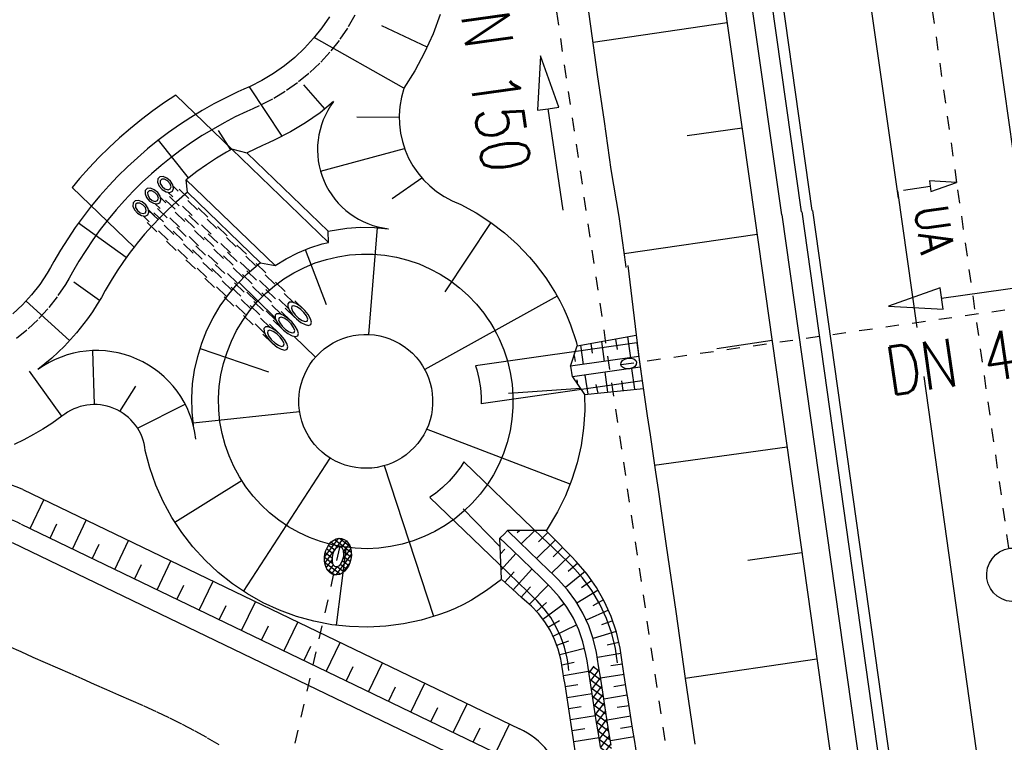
# Model space of a CAD drawing. Extents: x 446457 to 447032, y 444506 to 445688.
# Tile 77 of 83: x 446593 to 446629, y 445542 to 445569. Entities that reach past the tile are written whole.
import ezdxf

# ---------------------------------------------------------------- set-up
doc = ezdxf.new("R2010")
doc.units = 0
doc.header["$LTSCALE"] = 2
doc.header["$MEASUREMENT"] = 0
for name, pattern in [('ACAD_ISO03W100', [0.5, 0.25, -0.25]), ('ACAD_ISO10W100W', [0.5, 0.25, -0.25]), ('AUSGEZOGEN', [0]), ('PUNKTX2', [0.5, 0.25, -0.25]), ('STRICHLINIEX2', [0.5, 0.25, -0.25])]:
    doc.linetypes.add(name, pattern=pattern)
doc.layers.get('0').update_dxf_attribs({"linetype": 'AUSGEZOGEN'})
for name, color, linetype in [('DB-Bahnachse', 7, 'CONTINUOUS'), ('DB-Böschungen', 15, 'CONTINUOUS'), ('DB-Dränagesystem_neu', 15, 'CONTINUOUS'), ('DB-Durchlässe', 15, 'CONTINUOUS'), ('DB-Gleisachse', 7, 'CONTINUOUS'), ('DB-GRABEN', 15, 'AUSGEZOGEN'), ('DB-Kabelanlagen', 15, 'CONTINUOUS'), ('DB-LS-Wände', 15, 'CONTINUOUS'), ('DB-RRB_41-203', 15, 'CONTINUOUS'), ('DB-Wegböschungen', 15, 'CONTINUOUS'), ('DB-Wege', 15, 'CONTINUOUS'), ('FBRTOP', 250, 'AUSGEZOGEN')]:
    doc.layers.add(name, color=color, linetype=linetype)
doc.styles.add('ROMANS', font='romans.shx', dxfattribs={"width": 0.8})

# ---------------------------------------------------------------- blocks, each defined once
blk = doc.blocks.new('*X472')
at = {"color": 0, "linetype": 'ByBlock'}
for p, q in [((-684315, -731832), (-683977, -731495)), ((-683942, -731615), (-684041, -731516)), ((-683909, -731639), (-683742, -731472)), ((-683630, -731715), (-683870, -731475)), ((-683742, -731684), (-683559, -731501)), ((-683337, -731795), (-683651, -731481)), ((-683576, -731730), (-683402, -731556)), ((-684098, -732096), (-684318, -731876)), ((-684294, -732024), (-683962, -731692)), ((-684043, -731938), (-684273, -731708)), ((-683989, -731780), (-684176, -731593)), ((-683974, -732007), (-684043, -731938)), ((-683966, -731803), (-683989, -731780)), ((-683962, -731692), (-683909, -731639)), ((-683922, -731635), (-683942, -731615)), ((-683791, -731766), (-683922, -731635)), ((-683825, -731767), (-683742, -731684)), ((-683636, -731790), (-683576, -731730)), ((-683507, -731838), (-683630, -731715)), ((-683484, -731850), (-683409, -731776)), ((-683409, -731776), (-683267, -731633)), ((-683358, -731936), (-683243, -731821)), ((-682978, -732155), (-683337, -731795)), ((-683045, -731876), (-683324, -731596)), ((-683274, -732065), (-683077, -731867)), ((-683243, -731821), (-683150, -731728)), ((-683077, -731867), (-683055, -731845)), ((-683027, -731894), (-683045, -731876)), ((-684221, -732163), (-684068, -732010)), ((-684122, -732276), (-683913, -732067)), ((-683702, -732492), (-684098, -732096)), ((-684068, -732010), (-684008, -731950)), ((-684002, -732368), (-683782, -732148)), ((-683468, -732513), (-683918, -732063)), ((-683862, -732441), (-683624, -732203)), ((-683702, -732492), (-683424, -732215)), ((-683287, -732482), (-683554, -732215)), ((-683511, -732514), (-683171, -732174)), ((-683144, -732413), (-683360, -732198)), ((-683171, -732174), (-683273, -732072)), ((-683256, -732471), (-683018, -732233)), ((-683171, -732174), (-682989, -731992)), ((-683038, -732307), (-683171, -732174)), ((-683018, -732233), (-682989, -732203))]:
    blk.add_line(p, q, dxfattribs=at)
blk = doc.blocks.new('*X479')
at = {"color": 0, "linetype": 'ByBlock'}
for p, q in [((-678259, -723125), (-678047, -722913)), ((-678032, -723313), (-678259, -723085)), ((-678130, -723314), (-677724, -722908)), ((-677718, -723308), (-678112, -722914)), ((-677807, -723309), (-677400, -722903)), ((-677405, -723303), (-677799, -722909)), ((-677092, -723298), (-677486, -722904)), ((-677483, -723304), (-677077, -722897)), ((-676779, -723293), (-677172, -722899)), ((-677160, -723299), (-676754, -722892)), ((-676465, -723288), (-676859, -722894)), ((-676837, -723294), (-676430, -722887)), ((-676152, -723283), (-676546, -722889)), ((-676513, -723289), (-676107, -722882)), ((-675839, -723278), (-676233, -722884)), ((-676190, -723283), (-675784, -722877)), ((-675526, -723273), (-675920, -722879)), ((-675867, -723278), (-675460, -722872)), ((-675212, -723268), (-675606, -722874)), ((-675543, -723273), (-675137, -722867)), ((-674899, -723263), (-675293, -722869)), ((-675220, -723268), (-674814, -722862)), ((-674586, -723258), (-674980, -722864)), ((-674897, -723263), (-674490, -722856)), ((-674273, -723253), (-674667, -722859)), ((-674574, -723258), (-674167, -722851)), ((-673960, -723248), (-674353, -722854)), ((-674250, -723253), (-673844, -722846)), ((-673646, -723243), (-674040, -722849)), ((-673927, -723248), (-673520, -722841)), ((-673333, -723238), (-673727, -722844)), ((-673604, -723242), (-673197, -722836)), ((-673020, -723233), (-673414, -722839)), ((-673280, -723237), (-672874, -722831)), ((-672707, -723228), (-673100, -722834)), ((-672957, -723232), (-672550, -722826)), ((-672393, -723223), (-672787, -722829)), ((-672634, -723227), (-672357, -722951)), ((-672357, -722941), (-672474, -722825))]:
    blk.add_line(p, q, dxfattribs=at)

msp = doc.modelspace()

# ---------------------------------------------------------------- linework, layer by layer
at = {"layer": 'DB-Bahnachse', "linetype": 'ACAD_ISO10W100W'}
for p, q in [((446619.663, 445619.354), (446627.753, 445562.153)), ((446627.753, 445562.153), (446629.657, 445548.762))]:
    msp.add_line(p, q, dxfattribs=at)
at = {"layer": 'DB-Bahnachse', "linetype": 'Continuous'}
for p, q in [((446627.713, 445562.431), (446626.695, 445562.485)), ((446626.695, 445562.485), (446626.724, 445562.287)), ((446626.753, 445562.089), (446627.713, 445562.431)), ((446625.734, 445562.143), (446626.724, 445562.287)), ((446626.724, 445562.287), (446626.753, 445562.089))]:
    msp.add_line(p, q, dxfattribs=at)
msp.add_ellipse((446629.835, 445547.778), major_axis=(0.707, 0.707), ratio=1, start_param=4.066813, end_param=10.349998, dxfattribs=at)
at = {"layer": 'DB-Böschungen', "linetype": 'Continuous'}
for p, q in [((446616.152, 445589.547), (446620.178, 445561.081)), ((446613.784, 445570.056), (446614.037, 445568.256)), ((446614.037, 445568.256), (446614.29, 445566.456)), ((446619.144, 445568.392), (446614.138, 445567.656)), ((446614.29, 445566.456), (446614.543, 445564.707)), ((446614.543, 445564.707), (446614.796, 445562.907)), ((446619.702, 445564.449), (446617.644, 445564.162)), ((446614.796, 445562.907), (446615.099, 445561.158)), ((446615.099, 445561.158), (446615.351, 445559.358)), ((446620.178, 445561.081), (446636.014, 445448.746)), ((446620.262, 445560.487), (446615.301, 445559.758)), ((446615.351, 445559.358), (446615.352, 445559.258)), ((446615.438, 445559.325), (446615.857, 445555.809)), ((446620.82, 445556.532), (446618.756, 445556.213)), ((446615.857, 445555.809), (446615.958, 445555.109)), ((446615.958, 445555.109), (446616.059, 445554.409)), ((446616.059, 445554.409), (446616.16, 445553.709)), ((446616.16, 445553.709), (446616.262, 445553.009)), ((446616.262, 445553.009), (446616.363, 445552.31)), ((446621.381, 445552.547), (446616.413, 445551.86)), ((446616.363, 445552.31), (446616.464, 445551.61)), ((446616.464, 445551.61), (446616.565, 445550.96)), ((446616.565, 445550.96), (446616.666, 445550.26)), ((446616.666, 445550.26), (446616.767, 445549.56)), ((446616.767, 445549.56), (446616.868, 445548.86)), ((446616.868, 445548.86), (446617.222, 445546.411)), ((446621.938, 445548.597), (446619.919, 445548.315)), ((446613.446, 445547.639), (446613.446, 445547.64)), ((446617.222, 445546.411), (446617.576, 445543.912)), ((446622.497, 445544.635), (446617.576, 445543.912)), ((446617.576, 445543.912), (446617.93, 445541.462))]:
    msp.add_line(p, q, dxfattribs=at)
at = {"layer": 'DB-Dränagesystem_neu', "linetype": 'STRICHLINIEX2'}
msp.add_line((446619.471, 445523.791), (446611.231, 445579.183), dxfattribs=at)
at = {"layer": 'DB-Dränagesystem_neu', "linetype": 'Continuous'}
for p, q in [((446612.166, 445567.158), (446612.063, 445565.121)), ((446612.854, 445565.238), (446612.166, 445567.158)), ((446612.063, 445565.121), (446612.459, 445565.179)), ((446612.459, 445565.179), (446612.854, 445565.238)), ((446613.018, 445561.398), (446612.459, 445565.179))]:
    msp.add_line(p, q, dxfattribs=at)
at = {"layer": 'DB-Dränagesystem_neu', "linetype": 'ACAD_ISO03W100'}
msp.add_line((446601.887, 445536.615), (446604.688, 445548.839), dxfattribs=at)
at = {"layer": 'DB-Dränagesystem_neu', "linetype": 'Continuous'}
for major_axis, ratio in [((0.138, 0.677), 0.718145), ((0.078, 0.383), 0.501836)]:
    msp.add_ellipse((446604.601, 445548.459), major_axis=major_axis, ratio=ratio, start_param=0, end_param=6.283185, dxfattribs=at)
at = {"layer": 'DB-Durchlässe', "linetype": 'STRICHLINIEX2'}
msp.add_line((446615.165, 445555.628), (446636.069, 445558.603), dxfattribs=at)
at = {"layer": 'DB-Durchlässe', "linetype": 'Continuous'}
for p, q in [((446627.095, 445558.491), (446625.171, 445557.813)), ((446627.208, 445557.699), (446627.095, 445558.491)), ((446631.111, 445558.659), (446627.151, 445558.095)), ((446625.171, 445557.813), (446627.208, 445557.699))]:
    msp.add_line(p, q, dxfattribs=at)
msp.add_ellipse((446615.462, 445555.67), major_axis=(0.297, 0.042), ratio=0.66657, start_param=0, end_param=6.283185, dxfattribs=at)
at = {"layer": 'DB-Gleisachse', "linetype": 'Continuous'}
for p, q in [((446621.89, 445619.669), (446629.981, 445562.468)), ((446617.435, 445619.039), (446625.525, 445561.838)), ((446625.508, 445562.117), (446626.227, 445557.011)), ((446626.483, 445555.187), (446640.877, 445452.939))]:
    msp.add_line(p, q, dxfattribs=at)
at = {"layer": 'DB-Kabelanlagen', "linetype": 'Continuous'}
for p, q in [((446618.19, 445587.635), (446621.911, 445561.326)), ((446618.601, 445587.585), (446622.307, 445561.382)), ((446621.933, 445561.329), (446637.263, 445452.431)), ((446622.329, 445561.385), (446637.659, 445452.486))]:
    msp.add_line(p, q, dxfattribs=at)
at = {"layer": 'DB-LS-Wände', "linetype": 'Continuous'}
for p, q in [((446617.42, 445587.721), (446621.168, 445561.221)), ((446621.19, 445561.224), (446624.775, 445535.761))]:
    msp.add_line(p, q, dxfattribs=at)
at = {"layer": 'DB-RRB_41-203', "linetype": 'Continuous'}
for p, q in [((446604.282, 445568.614), (446604, 445568.201)), ((446608.417, 445568.692), (446608.155, 445567.973)), ((446607.939, 445567.477), (446606.24, 445568.269)), ((446604, 445568.201), (446603.689, 445567.81)), ((446608.155, 445567.973), (446607.842, 445567.273)), ((446603.689, 445567.81), (446603.352, 445567.441)), ((446607.068, 445565.941), (446603.717, 445567.843)), ((446603.352, 445567.441), (446602.988, 445567.098)), ((446607.842, 445567.273), (446607.479, 445566.594)), ((446602.601, 445566.781), (446602.193, 445566.493)), ((446602.988, 445567.098), (446602.601, 445566.781)), ((446602.193, 445566.493), (446601.765, 445566.235)), ((446607.479, 445566.594), (446607.068, 445565.941)), ((446601.765, 445566.235), (446601.32, 445566.008)), ((446604.115, 445565.179), (446603.334, 445566.069)), ((446598.544, 445565.681), (446598.126, 445565.408)), ((446600.633, 445563.667), (446598.544, 445565.681)), ((446600.863, 445565.804), (446600.412, 445565.588)), ((446601.092, 445565.905), (446600.863, 445565.804)), ((446601.32, 445566.008), (446601.092, 445565.905)), ((446602.523, 445564.154), (446601.302, 445566)), ((446598.126, 445565.408), (446597.689, 445565.102)), ((446599.968, 445565.358), (446599.533, 445565.113)), ((446600.412, 445565.588), (446599.968, 445565.358)), ((446604.442, 445565.446), (446603.933, 445565.03)), ((446597.689, 445565.102), (446597.263, 445564.781)), ((446599.533, 445565.113), (446599.105, 445564.853)), ((446603.933, 445565.03), (446603.396, 445564.651)), ((446597.263, 445564.781), (446596.848, 445564.446)), ((446598.687, 445564.58), (446598.277, 445564.292)), ((446599.105, 445564.853), (446598.687, 445564.58)), ((446603.396, 445564.651), (446602.834, 445564.312)), ((446605.305, 445564.876), (446606.89, 445564.863)), ((446596.848, 445564.446), (446596.444, 445564.098)), ((446598.277, 445564.292), (446597.878, 445563.992)), ((446600.602, 445563.649), (446600.145, 445564.365)), ((446602.834, 445564.312), (446602.248, 445564.013)), ((446596.444, 445564.098), (446596.052, 445563.737)), ((446597.878, 445563.992), (446597.489, 445563.678)), ((446599.019, 445562.598), (446597.9, 445564.009)), ((446602.014, 445563.908), (446601.779, 445563.803)), ((446602.248, 445564.013), (446602.014, 445563.908)), ((446596.052, 445563.737), (446595.672, 445563.363)), ((446597.489, 445563.678), (446597.11, 445563.352)), ((446600.441, 445563.558), (446600.065, 445563.33)), ((446600.633, 445563.667), (446600.441, 445563.558)), ((446604.244, 445560.187), (446600.633, 445563.667)), ((446601.213, 445563.525), (446600.633, 445563.667)), ((446601.779, 445563.803), (446601.208, 445563.53)), ((446604.236, 445560.611), (446601.213, 445563.525)), ((446603.951, 445562.85), (446607.089, 445563.699)), ((446595.672, 445563.363), (446595.305, 445562.976)), ((446597.11, 445563.352), (446596.742, 445563.013)), ((446599.696, 445563.089), (446599.336, 445562.836)), ((446600.065, 445563.33), (446599.696, 445563.089)), ((446595.305, 445562.976), (446594.951, 445562.578)), ((446596.742, 445563.013), (446596.386, 445562.662)), ((446599.336, 445562.836), (446598.93, 445562.531)), ((446594.951, 445562.578), (446594.674, 445562.244)), ((446596.386, 445562.662), (446596.042, 445562.3)), ((446597.874, 445562.559), (446597.867, 445562.436)), ((446597.867, 445562.436), (446597.928, 445562.294)), ((446597.947, 445562.635), (446597.874, 445562.559)), ((446598.07, 445562.647), (446597.947, 445562.635)), ((446598.022, 445562.548), (446597.963, 445562.487)), ((446597.963, 445562.487), (446597.968, 445562.384)), ((446597.968, 445562.384), (446598.034, 445562.271)), ((446598.125, 445562.547), (446598.022, 445562.548)), ((446598.214, 445562.591), (446598.07, 445562.647)), ((446598.241, 445562.485), (446598.125, 445562.547)), ((446598.346, 445562.481), (446598.214, 445562.591)), ((446598.331, 445562.381), (446598.241, 445562.485)), ((446598.369, 445562.268), (446598.331, 445562.381)), ((446598.437, 445562.342), (446598.346, 445562.481)), ((446602.254, 445559.327), (446598.93, 445562.531)), ((446598.984, 445562.063), (446598.93, 445562.531)), ((446606.627, 445561.833), (446607.735, 445562.596)), ((446596.989, 445560.013), (446594.674, 445562.244)), ((446596.042, 445562.3), (446595.709, 445561.926)), ((446597.403, 445562.124), (446597.396, 445562.001)), ((446597.396, 445562.001), (446597.456, 445561.86)), ((446597.477, 445562.2), (446597.403, 445562.124)), ((446597.599, 445562.212), (446597.477, 445562.2)), ((446597.551, 445562.113), (446597.492, 445562.052)), ((446597.492, 445562.052), (446597.496, 445561.949)), ((446597.654, 445562.113), (446597.551, 445562.113)), ((446597.742, 445562.157), (446597.599, 445562.212)), ((446597.768, 445562.052), (446597.654, 445562.113)), ((446597.873, 445562.048), (446597.742, 445562.157)), ((446597.858, 445561.949), (446597.768, 445562.052)), ((446597.962, 445561.91), (446597.873, 445562.048)), ((446597.928, 445562.294), (446598.042, 445562.166)), ((446598.034, 445562.271), (446598.142, 445562.184)), ((446598.042, 445562.166), (446598.185, 445562.081)), ((446598.142, 445562.184), (446598.256, 445562.151)), ((446598.185, 445562.081), (446598.322, 445562.058)), ((446598.256, 445562.151), (446598.34, 445562.183)), ((446598.322, 445562.058), (446598.423, 445562.103)), ((446598.34, 445562.183), (446598.369, 445562.268)), ((446598.423, 445562.103), (446598.464, 445562.206)), ((446598.464, 445562.206), (446598.437, 445562.342)), ((446598.984, 445562.063), (446598.574, 445561.709)), ((446601.716, 445559.429), (446598.984, 445562.063)), ((446595.709, 445561.926), (446595.39, 445561.541)), ((446596.952, 445561.67), (446596.945, 445561.547)), ((446597.025, 445561.745), (446596.952, 445561.67)), ((446597.148, 445561.757), (446597.025, 445561.745)), ((446597.1, 445561.659), (446597.041, 445561.598)), ((446597.203, 445561.659), (446597.1, 445561.659)), ((446597.291, 445561.702), (446597.148, 445561.757)), ((446597.318, 445561.596), (446597.203, 445561.659)), ((446597.423, 445561.592), (446597.291, 445561.702)), ((446597.456, 445561.86), (446597.569, 445561.733)), ((446597.496, 445561.949), (446597.562, 445561.838)), ((446597.562, 445561.838), (446597.668, 445561.752)), ((446597.569, 445561.733), (446597.711, 445561.649)), ((446597.668, 445561.752), (446597.781, 445561.72)), ((446597.711, 445561.649), (446597.847, 445561.627)), ((446597.781, 445561.72), (446597.866, 445561.751)), ((446597.847, 445561.627), (446597.948, 445561.672)), ((446597.894, 445561.837), (446597.858, 445561.949)), ((446597.866, 445561.751), (446597.894, 445561.837)), ((446597.948, 445561.672), (446597.989, 445561.774)), ((446597.989, 445561.774), (446597.962, 445561.91)), ((446598.574, 445561.709), (446598.26, 445561.42)), ((446609.195, 445561.61), (446609.767, 445561.295)), ((446595.39, 445561.541), (446595.083, 445561.146)), ((446596.945, 445561.547), (446597.006, 445561.406)), ((446597.006, 445561.406), (446597.12, 445561.278)), ((446597.041, 445561.598), (446597.046, 445561.495)), ((446597.046, 445561.495), (446597.112, 445561.383)), ((446597.112, 445561.383), (446597.219, 445561.296)), ((446597.12, 445561.278), (446597.262, 445561.193)), ((446597.219, 445561.296), (446597.333, 445561.264)), ((446597.408, 445561.493), (446597.318, 445561.596)), ((446597.333, 445561.264), (446597.417, 445561.295)), ((446597.445, 445561.38), (446597.408, 445561.493)), ((446597.417, 445561.295), (446597.445, 445561.38)), ((446597.513, 445561.454), (446597.423, 445561.592)), ((446597.499, 445561.216), (446597.54, 445561.318)), ((446597.54, 445561.318), (446597.513, 445561.454)), ((446597.884, 445561.05), (446597.527, 445561.386)), ((446598.26, 445561.42), (446597.956, 445561.12)), ((446609.767, 445561.295), (446610.313, 445560.938)), ((446595.083, 445561.146), (446594.79, 445560.742)), ((446596.688, 445559.627), (446594.91, 445560.909)), ((446597.262, 445561.193), (446597.398, 445561.171)), ((446597.398, 445561.171), (446597.499, 445561.216)), ((446597.956, 445561.12), (446597.662, 445560.811)), ((446610.313, 445560.938), (446608.601, 445558.348)), ((446610.313, 445560.938), (446610.83, 445560.541)), ((446594.79, 445560.742), (446594.51, 445560.327)), ((446597.662, 445560.811), (446597.378, 445560.492)), ((446604.236, 445560.611), (446604.929, 445560.716)), ((446604.244, 445560.187), (446604.236, 445560.611)), ((446604.929, 445560.716), (446605.447, 445560.752)), ((446605.447, 445560.752), (446605.967, 445560.747)), ((446606.066, 445560.746), (446605.74, 445556.753)), ((446605.967, 445560.747), (446606.485, 445560.7)), ((446610.83, 445560.541), (446611.314, 445560.105)), ((446594.51, 445560.327), (446594.244, 445559.904)), ((446597.105, 445560.163), (446596.989, 445560.013)), ((446597.378, 445560.492), (446597.105, 445560.163)), ((446604.015, 445560.134), (446604.244, 445560.187)), ((446594.244, 445559.904), (446593.993, 445559.472)), ((446596.843, 445559.826), (446596.593, 445559.48)), ((446596.989, 445560.013), (446596.843, 445559.826)), ((446602.665, 445559.578), (446603.1, 445559.799)), ((446603.1, 445559.799), (446603.551, 445559.985)), ((446603.38, 445559.93), (446604.159, 445557.869)), ((446603.551, 445559.985), (446604.015, 445560.134)), ((446611.314, 445560.105), (446611.763, 445559.633)), ((446593.993, 445559.472), (446593.87, 445559.254)), ((446596.593, 445559.48), (446596.354, 445559.127)), ((446601.212, 445559.011), (446601.708, 445559.437)), ((446601.716, 445559.429), (446602.254, 445559.327)), ((446602.254, 445559.327), (446602.665, 445559.578)), ((446603.35, 445559.254), (446603.757, 445559.422)), ((446603.757, 445559.422), (446604.175, 445559.556)), ((446604.175, 445559.556), (446604.604, 445559.656)), ((446604.604, 445559.656), (446605.039, 445559.722)), ((446605.039, 445559.722), (446605.477, 445559.753)), ((446605.477, 445559.753), (446605.917, 445559.748)), ((446605.917, 445559.748), (446606.355, 445559.709)), ((446606.355, 445559.709), (446606.789, 445559.634)), ((446606.789, 445559.634), (446607.215, 445559.526)), ((446607.215, 445559.526), (446607.631, 445559.383)), ((446611.763, 445559.633), (446611.974, 445559.384)), ((446593.743, 445559.038), (446593.465, 445558.623)), ((446593.87, 445559.254), (446593.743, 445559.038)), ((446596.354, 445559.127), (446596.127, 445558.765)), ((446602.583, 445558.825), (446602.958, 445559.055)), ((446602.958, 445559.055), (446603.35, 445559.254)), ((446607.631, 445559.383), (446608.035, 445559.208)), ((446608.035, 445559.208), (446608.423, 445559.001)), ((446611.974, 445559.384), (446612.175, 445559.127)), ((446612.175, 445559.127), (446612.364, 445558.862)), ((446595.697, 445558.022), (446594.74, 445558.707)), ((446596.127, 445558.765), (446595.912, 445558.396)), ((446600.846, 445558.641), (446601.212, 445559.011)), ((446600.898, 445558.703), (446602.254, 445557.377)), ((446602.227, 445558.566), (446602.583, 445558.825)), ((446608.423, 445559.001), (446608.793, 445558.763)), ((446608.793, 445558.763), (446609.144, 445558.497)), ((446612.364, 445558.862), (446612.547, 445558.592)), ((446593.465, 445558.623), (446593.156, 445558.23)), ((446595.912, 445558.396), (446595.765, 445558.136)), ((446600.511, 445558.244), (446600.846, 445558.641)), ((446601.894, 445558.279), (446602.227, 445558.566)), ((446609.144, 445558.497), (446609.471, 445558.204)), ((446612.547, 445558.592), (446612.73, 445558.291)), ((446593.156, 445558.23), (446592.82, 445557.86)), ((446594.576, 445556.524), (446592.952, 445558)), ((446595.765, 445558.136), (446595.613, 445557.879)), ((446600.208, 445557.821), (446600.511, 445558.244)), ((446601.3, 445557.63), (446601.584, 445557.967)), ((446601.584, 445557.967), (446601.894, 445558.279)), ((446602.782, 445557.958), (446602.726, 445557.899)), ((446602.891, 445557.959), (446602.782, 445557.958)), ((446603.038, 445557.902), (446602.891, 445557.959)), ((446612.792, 445558.18), (446607.845, 445555.438)), ((446609.471, 445558.204), (446609.775, 445557.885)), ((446612.73, 445558.291), (446612.887, 445558.005)), ((446612.887, 445558.005), (446613.036, 445557.715)), ((446592.82, 445557.86), (446592.457, 445557.517)), ((446595.434, 445557.601), (446595.244, 445557.33)), ((446595.613, 445557.879), (446595.434, 445557.601)), ((446599.941, 445557.375), (446600.208, 445557.821)), ((446601.045, 445557.273), (446601.3, 445557.63)), ((446602.726, 445557.899), (446602.728, 445557.79)), ((446602.728, 445557.79), (446602.79, 445557.646)), ((446602.79, 445557.646), (446602.904, 445557.486)), ((446602.881, 445557.806), (446602.864, 445557.731)), ((446602.864, 445557.731), (446602.907, 445557.616)), ((446602.956, 445557.826), (446602.881, 445557.806)), ((446602.907, 445557.616), (446603.001, 445557.484)), ((446603.072, 445557.788), (446602.956, 445557.826)), ((446603.202, 445557.795), (446603.038, 445557.902)), ((446603.207, 445557.698), (446603.072, 445557.788)), ((446603.361, 445557.652), (446603.202, 445557.795)), ((446603.335, 445557.575), (446603.207, 445557.698)), ((446603.429, 445557.443), (446603.335, 445557.575)), ((446603.494, 445557.493), (446603.361, 445557.652)), ((446609.775, 445557.885), (446610.052, 445557.544)), ((446613.036, 445557.715), (446613.17, 445557.417)), ((446595.244, 445557.33), (446594.836, 445556.81)), ((446599.71, 445556.91), (446599.941, 445557.375)), ((446600.818, 445556.895), (446601.045, 445557.273)), ((446602.308, 445557.526), (446602.252, 445557.467)), ((446602.252, 445557.467), (446602.255, 445557.36)), ((446602.255, 445557.36), (446602.316, 445557.218)), ((446602.416, 445557.527), (446602.308, 445557.526)), ((446602.316, 445557.218), (446602.427, 445557.06)), ((446602.405, 445557.376), (446602.388, 445557.302)), ((446602.388, 445557.302), (446602.43, 445557.189)), ((446602.479, 445557.395), (446602.405, 445557.376)), ((446602.56, 445557.471), (446602.416, 445557.527)), ((446602.593, 445557.358), (446602.479, 445557.395)), ((446602.721, 445557.366), (446602.56, 445557.471)), ((446602.726, 445557.269), (446602.593, 445557.358)), ((446602.878, 445557.225), (446602.721, 445557.366)), ((446602.852, 445557.148), (446602.726, 445557.269)), ((446603.01, 445557.067), (446602.878, 445557.225)), ((446602.904, 445557.486), (446603.052, 445557.332)), ((446603.001, 445557.484), (446603.129, 445557.361)), ((446603.052, 445557.332), (446603.217, 445557.205)), ((446603.129, 445557.361), (446603.264, 445557.272)), ((446603.217, 445557.205), (446603.375, 445557.121)), ((446603.264, 445557.272), (446603.38, 445557.233)), ((446603.38, 445557.233), (446603.454, 445557.253)), ((446603.472, 445557.328), (446603.429, 445557.443)), ((446603.454, 445557.253), (446603.472, 445557.328)), ((446603.583, 445557.338), (446603.494, 445557.493)), ((446603.617, 445557.209), (446603.583, 445557.338)), ((446603.589, 445557.124), (446603.617, 445557.209)), ((446610.052, 445557.544), (446610.178, 445557.364)), ((446610.178, 445557.364), (446610.3, 445557.181)), ((446613.17, 445557.417), (446613.291, 445557.114)), ((446599.517, 445556.427), (446599.71, 445556.91)), ((446600.623, 445556.501), (446600.818, 445556.895)), ((446601.895, 445557.036), (446601.838, 445556.977)), ((446601.838, 445556.977), (446601.841, 445556.868)), ((446601.841, 445556.868), (446601.903, 445556.724)), ((446602.003, 445557.037), (446601.895, 445557.036)), ((446601.987, 445556.89), (446601.971, 445556.814)), ((446602.062, 445556.909), (446601.987, 445556.89)), ((446602.149, 445556.98), (446602.003, 445557.037)), ((446602.18, 445556.869), (446602.062, 445556.909)), ((446602.313, 445556.873), (446602.149, 445556.98)), ((446602.317, 445556.777), (446602.18, 445556.869)), ((446602.472, 445556.73), (446602.313, 445556.873)), ((446602.427, 445557.06), (446602.574, 445556.908)), ((446602.43, 445557.189), (446602.523, 445557.059)), ((446602.523, 445557.059), (446602.649, 445556.938)), ((446602.574, 445556.908), (446602.736, 445556.783)), ((446602.649, 445556.938), (446602.782, 445556.849)), ((446602.782, 445556.849), (446602.897, 445556.811)), ((446602.945, 445557.018), (446602.852, 445557.148)), ((446602.897, 445556.811), (446602.97, 445556.831)), ((446602.987, 445556.905), (446602.945, 445557.018)), ((446602.97, 445556.831), (446602.987, 445556.905)), ((446603.097, 445556.915), (446603.01, 445557.067)), ((446603.13, 445556.788), (446603.097, 445556.915)), ((446603.375, 445557.121), (446603.505, 445557.093)), ((446603.505, 445557.093), (446603.589, 445557.124)), ((446610.3, 445557.181), (446610.422, 445556.977)), ((446610.422, 445556.977), (446610.526, 445556.783)), ((446613.291, 445557.114), (446613.496, 445556.494)), ((446594.836, 445556.81), (446594.391, 445556.32)), ((446600.459, 445556.093), (446600.623, 445556.501)), ((446601.903, 445556.724), (446602.016, 445556.565)), ((446601.971, 445556.814), (446602.015, 445556.698)), ((446602.015, 445556.698), (446602.112, 445556.564)), ((446602.016, 445556.565), (446602.165, 445556.411)), ((446602.112, 445556.564), (446602.242, 445556.439)), ((446602.448, 445556.651), (446602.317, 445556.777)), ((446602.544, 445556.517), (446602.448, 445556.651)), ((446602.606, 445556.57), (446602.472, 445556.73)), ((446602.589, 445556.401), (446602.544, 445556.517)), ((446602.695, 445556.416), (446602.606, 445556.57)), ((446602.736, 445556.783), (446602.891, 445556.701)), ((446602.891, 445556.701), (446603.019, 445556.673)), ((446602.961, 445556.686), (446603.762, 445555.902)), ((446603.019, 445556.673), (446603.103, 445556.704)), ((446603.103, 445556.704), (446603.13, 445556.788)), ((446604.422, 445556.437), (446604.601, 445556.527)), ((446604.601, 445556.527), (446604.785, 445556.603)), ((446604.785, 445556.603), (446604.976, 445556.664)), ((446604.976, 445556.664), (446605.171, 445556.71)), ((446605.171, 445556.71), (446605.368, 445556.74)), ((446605.368, 445556.74), (446605.568, 445556.754)), ((446605.568, 445556.754), (446605.768, 445556.752)), ((446605.768, 445556.752), (446605.967, 445556.734)), ((446605.967, 445556.734), (446606.164, 445556.7)), ((446606.164, 445556.7), (446606.358, 445556.651)), ((446606.358, 445556.651), (446606.547, 445556.586)), ((446606.547, 445556.586), (446606.73, 445556.506)), ((446606.73, 445556.506), (446606.907, 445556.412)), ((446610.526, 445556.783), (446610.624, 445556.586)), ((446610.624, 445556.586), (446610.795, 445556.181)), ((446613.496, 445556.494), (446613.537, 445556.326)), ((446613.537, 445556.326), (446615.748, 445556.721)), ((446614.446, 445556.488), (446614.552, 445555.743)), ((446614.967, 445556.581), (446615.035, 445556.189)), ((446615.418, 445556.662), (446615.529, 445555.882)), ((446594.391, 445556.32), (446593.91, 445555.865)), ((446595.515, 445554.134), (446595.451, 445556.15)), ((446599.363, 445555.931), (446599.517, 445556.427)), ((446599.455, 445556.229), (446602.003, 445555.36)), ((446600.329, 445555.673), (446600.459, 445556.093)), ((446602.165, 445556.411), (446602.329, 445556.284)), ((446602.242, 445556.439), (446602.38, 445556.347)), ((446602.329, 445556.284), (446602.487, 445556.2)), ((446602.38, 445556.347), (446602.498, 445556.306)), ((446602.487, 445556.2), (446602.617, 445556.172)), ((446602.498, 445556.306), (446602.572, 445556.326)), ((446602.572, 445556.326), (446602.589, 445556.401)), ((446602.617, 445556.172), (446602.701, 445556.202)), ((446602.728, 445556.287), (446602.695, 445556.416)), ((446602.701, 445556.202), (446602.728, 445556.287)), ((446603.939, 445556.084), (446604.09, 445556.215)), ((446604.09, 445556.215), (446604.252, 445556.332)), ((446604.252, 445556.332), (446604.422, 445556.437)), ((446606.907, 445556.412), (446607.075, 445556.304)), ((446607.075, 445556.304), (446607.234, 445556.183)), ((446607.234, 445556.183), (446607.383, 445556.05)), ((446615.767, 445556.441), (446609.739, 445555.583)), ((446610.795, 445556.181), (446610.932, 445555.763)), ((446613.296, 445555.564), (446613.537, 445556.326)), ((446613.665, 445556.348), (446613.767, 445555.631)), ((446614.049, 445556.417), (446614.103, 445556.053)), ((446615.767, 445556.441), (446615.97, 445555.015)), ((446593.91, 445555.865), (446593.398, 445555.447)), ((446599.249, 445555.423), (446599.363, 445555.931)), ((446603.553, 445555.627), (446603.669, 445555.789)), ((446603.669, 445555.789), (446603.798, 445555.942)), ((446603.798, 445555.942), (446603.939, 445556.084)), ((446607.383, 445556.05), (446607.521, 445555.905)), ((446607.521, 445555.905), (446607.647, 445555.75)), ((446607.647, 445555.75), (446607.76, 445555.585)), ((446610.932, 445555.763), (446611.036, 445555.335)), ((446615.843, 445555.926), (446613.296, 445555.564)), ((446613.423, 445555.964), (446613.465, 445555.739)), ((446594.294, 445553.7), (446593.087, 445555.377)), ((446599.176, 445554.909), (446599.249, 445555.423)), ((446600.232, 445555.244), (446600.329, 445555.673)), ((446603.361, 445555.276), (446603.45, 445555.455)), ((446603.45, 445555.455), (446603.553, 445555.627)), ((446607.76, 445555.585), (446607.815, 445555.492)), ((446607.815, 445555.492), (446607.907, 445555.315)), ((446609.739, 445555.583), (446609.787, 445555.436)), ((446609.787, 445555.436), (446609.868, 445555.102)), ((446613.296, 445555.564), (446613.353, 445555.168)), ((446615.897, 445555.53), (446613.363, 445555.165)), ((446615.691, 445554.704), (446615.58, 445555.485)), ((446600.171, 445554.808), (446600.232, 445555.244)), ((446603.227, 445554.9), (446603.287, 445555.091)), ((446603.287, 445555.091), (446603.361, 445555.276)), ((446607.907, 445555.315), (446607.985, 445555.13)), ((446607.985, 445555.13), (446608.047, 445554.94)), ((446609.868, 445555.102), (446609.923, 445554.761)), ((446615.97, 445555.015), (446609.949, 445554.158)), ((446611.036, 445555.335), (446611.105, 445554.901)), ((446613.363, 445555.165), (446613.817, 445554.507)), ((446613.569, 445554.866), (446613.542, 445555.054)), ((446613.944, 445554.52), (446613.842, 445555.238)), ((446614.686, 445554.598), (446614.58, 445555.343)), ((446615.257, 445554.659), (446615.206, 445555.018)), ((446596.46, 445553.88), (446597.057, 445554.824)), ((446599.144, 445554.39), (446599.176, 445554.909)), ((446600.144, 445554.369), (446600.171, 445554.808)), ((446603.156, 445554.506), (446603.184, 445554.704)), ((446603.184, 445554.704), (446603.227, 445554.9)), ((446608.047, 445554.94), (446608.094, 445554.746)), ((446608.094, 445554.746), (446608.126, 445554.549)), ((446609.923, 445554.761), (446609.949, 445554.418)), ((446613.658, 445554.737), (446610.973, 445554.544)), ((446611.105, 445554.901), (446611.139, 445554.462)), ((446613.817, 445554.507), (446616.012, 445554.738)), ((446614.322, 445554.56), (446614.25, 445554.89)), ((446599.154, 445553.87), (446599.144, 445554.39)), ((446600.153, 445553.929), (446600.144, 445554.369)), ((446603.143, 445554.307), (446603.156, 445554.506)), ((446603.147, 445554.107), (446603.143, 445554.307)), ((446608.126, 445554.549), (446608.141, 445554.349)), ((446608.141, 445554.349), (446608.141, 445554.149)), ((446609.949, 445554.418), (446609.949, 445554.158)), ((446611.139, 445554.462), (446611.138, 445554.022)), ((446613.817, 445554.507), (446613.823, 445553.909)), ((446597.119, 445553.249), (446598.895, 445554.152)), ((446600.196, 445553.492), (446600.153, 445553.929)), ((446603.167, 445553.908), (446603.147, 445554.107)), ((446603.203, 445553.711), (446603.167, 445553.908)), ((446608.124, 445553.95), (446608.092, 445553.753)), ((446608.141, 445554.149), (446608.124, 445553.95)), ((446611.138, 445554.022), (446611.102, 445553.584)), ((446613.823, 445553.909), (446613.779, 445553.255)), ((446594.294, 445553.7), (446593.915, 445553.432)), ((446599.206, 445553.353), (446599.154, 445553.87)), ((446599.196, 445553.447), (446603.172, 445553.88)), ((446603.254, 445553.518), (446603.203, 445553.711)), ((446603.321, 445553.329), (446603.254, 445553.518)), ((446608.044, 445553.559), (446607.981, 445553.369)), ((446608.092, 445553.753), (446608.044, 445553.559)), ((446611.102, 445553.584), (446611.031, 445553.15)), ((446593.575, 445553.218), (446593.227, 445553.015)), ((446593.915, 445553.432), (446593.575, 445553.218)), ((446600.275, 445553.059), (446600.196, 445553.492)), ((446603.402, 445553.147), (446603.321, 445553.329)), ((446607.902, 445553.185), (446607.81, 445553.008)), ((446607.981, 445553.369), (446607.902, 445553.185)), ((446613.279, 445551.165), (446607.915, 445553.213)), ((446611.031, 445553.15), (446610.925, 445552.723)), ((446613.779, 445553.255), (446613.683, 445552.606)), ((446592.873, 445552.822), (446592.512, 445552.642)), ((446593.227, 445553.015), (446592.873, 445552.822)), ((446600.387, 445552.633), (446600.275, 445553.059)), ((446603.498, 445552.971), (446603.402, 445553.147)), ((446603.607, 445552.804), (446603.498, 445552.971)), ((446603.73, 445552.646), (446603.607, 445552.804)), ((446607.703, 445552.839), (446607.583, 445552.679)), ((446607.81, 445553.008), (446607.703, 445552.839)), ((446597.579, 445551.767), (446597.407, 445552.42)), ((446600.534, 445552.219), (446600.387, 445552.633)), ((446603.864, 445552.498), (446603.73, 445552.646)), ((446604.01, 445552.362), (446603.864, 445552.498)), ((446607.451, 445552.529), (446607.307, 445552.39)), ((446607.583, 445552.679), (446607.451, 445552.529)), ((446610.925, 445552.723), (446610.786, 445552.306)), ((446613.683, 445552.606), (446613.538, 445551.965)), ((446600.713, 445551.817), (446600.534, 445552.219)), ((446601.081, 445547.157), (446604.311, 445552.14)), ((446604.167, 445552.237), (446604.01, 445552.362)), ((446604.333, 445552.126), (446604.167, 445552.237)), ((446604.507, 445552.028), (446604.333, 445552.126)), ((446606.816, 445552.048), (446606.636, 445551.961)), ((446606.989, 445552.148), (446606.816, 445552.048)), ((446607.153, 445552.263), (446606.989, 445552.148)), ((446607.307, 445552.39), (446607.153, 445552.263)), ((446610.786, 445552.306), (446610.614, 445551.901)), ((446597.803, 445551.13), (446597.579, 445551.767)), ((446600.923, 445551.431), (446600.713, 445551.817)), ((446604.689, 445551.944), (446604.507, 445552.028)), ((446604.877, 445551.875), (446604.689, 445551.944)), ((446605.069, 445551.822), (446604.877, 445551.875)), ((446605.266, 445551.784), (446605.069, 445551.822)), ((446605.464, 445551.761), (446605.266, 445551.784)), ((446605.664, 445551.755), (446605.464, 445551.761)), ((446605.864, 445551.765), (446605.664, 445551.755)), ((446606.062, 445551.791), (446605.864, 445551.765)), ((446606.258, 445551.832), (446606.062, 445551.791)), ((446606.449, 445551.889), (446606.258, 445551.832)), ((446608.189, 445546.226), (446606.339, 445551.854)), ((446606.636, 445551.961), (446606.449, 445551.889)), ((446609.194, 445551.814), (446608.988, 445551.538)), ((446609.31, 445551.998), (446609.194, 445551.814)), ((446611.889, 445549.512), (446609.31, 445551.998)), ((446610.614, 445551.901), (446610.41, 445551.511)), ((446613.538, 445551.965), (446613.342, 445551.337)), ((446598.51, 445549.742), (446601.029, 445551.317)), ((446601.164, 445551.063), (446600.923, 445551.431)), ((446608.988, 445551.538), (446608.76, 445551.279)), ((446610.41, 445551.511), (446610.175, 445551.139)), ((446613.342, 445551.337), (446613.098, 445550.724)), ((446598.077, 445550.514), (446597.803, 445551.13)), ((446601.434, 445550.715), (446601.164, 445551.063)), ((446608.512, 445551.039), (446608.246, 445550.821)), ((446608.76, 445551.279), (446608.512, 445551.039)), ((446610.175, 445551.139), (446609.912, 445550.787)), ((446601.73, 445550.39), (446601.434, 445550.715)), ((446608.246, 445550.821), (446608.034, 445550.673)), ((446610.613, 445548.187), (446608.039, 445550.668)), ((446609.912, 445550.787), (446609.621, 445550.457)), ((446613.098, 445550.724), (446612.806, 445550.132)), ((446598.4, 445549.921), (446598.077, 445550.514)), ((446602.052, 445550.09), (446601.73, 445550.39)), ((446610.667, 445548.821), (446609.285, 445550.246)), ((446609.621, 445550.457), (446609.304, 445550.151)), ((446598.77, 445549.356), (446598.4, 445549.921)), ((446602.396, 445549.816), (446602.052, 445550.09)), ((446608.965, 445549.872), (446608.604, 445549.62)), ((446609.304, 445550.151), (446608.965, 445549.872)), ((446612.806, 445550.132), (446612.384, 445549.421)), ((446602.761, 445549.571), (446602.396, 445549.816)), ((446603.145, 445549.355), (446602.761, 445549.571)), ((446608.604, 445549.62), (446608.224, 445549.398)), ((446612.249, 445549.165), (446611.889, 445549.512)), ((446599.183, 445548.822), (446598.77, 445549.356)), ((446603.544, 445549.171), (446603.145, 445549.355)), ((446603.957, 445549.02), (446603.544, 445549.171)), ((446607.828, 445549.208), (446607.417, 445549.049)), ((446608.224, 445549.398), (446607.828, 445549.208)), ((446610.822, 445549.31), (446610.654, 445549.148)), ((446610.716, 445547.611), (446610.654, 445549.148)), ((446611.112, 445548.706), (446610.654, 445549.148)), ((446610.932, 445549.435), (446610.822, 445549.31)), ((446612.375, 445549.431), (446610.932, 445549.435)), ((446611.39, 445548.994), (446610.932, 445549.435)), ((446611.394, 445549.434), (446611.299, 445549.341)), ((446611.955, 445549.432), (446611.449, 445548.936)), ((446612.444, 445549.359), (446612.089, 445549.011)), ((446612.609, 445548.818), (446612.249, 445549.165)), ((446612.79, 445549.006), (446612.375, 445549.431)), ((446599.639, 445548.324), (446599.183, 445548.822)), ((446604.381, 445548.902), (446603.957, 445549.02)), ((446604.813, 445548.818), (446604.381, 445548.902)), ((446604.544, 445545.894), (446604.923, 445548.836)), ((446605.25, 445548.769), (446604.813, 445548.818)), ((446605.69, 445548.755), (446605.25, 445548.769)), ((446606.129, 445548.777), (446605.69, 445548.755)), ((446606.565, 445548.833), (446606.129, 445548.777)), ((446606.996, 445548.924), (446606.565, 445548.833)), ((446607.417, 445549.049), (446606.996, 445548.924)), ((446610.677, 445548.567), (446610.835, 445548.743)), ((446611.75, 445548.647), (446611.39, 445548.994)), ((446612.72, 445549.078), (446612.017, 445548.389)), ((446612.968, 445548.472), (446612.609, 445548.818)), ((446612.994, 445548.797), (446612.648, 445548.456)), ((446613.14, 445548.648), (446612.79, 445549.006)), ((446610.701, 445547.971), (446611.246, 445548.576)), ((446611.472, 445548.359), (446611.112, 445548.706)), ((446612.11, 445548.3), (446611.75, 445548.647)), ((446613.274, 445548.513), (446612.583, 445547.845)), ((446613.153, 445548.296), (446612.968, 445548.472)), ((446613.325, 445548.462), (446613.14, 445548.648)), ((446613.507, 445548.274), (446613.325, 445548.462)), ((446600.132, 445547.863), (446599.639, 445548.324)), ((446610.973, 445547.84), (446610.613, 445548.187)), ((446611.832, 445548.012), (446611.472, 445548.359)), ((446612.192, 445547.665), (446611.832, 445548.012)), ((446612.47, 445547.953), (446612.11, 445548.3)), ((446613.352, 445548.1), (446613.153, 445548.296)), ((446613.558, 445548.219), (446613.205, 445547.899)), ((446613.739, 445547.671), (446613.352, 445548.1)), ((446613.908, 445547.808), (446613.507, 445548.274)), ((446600.661, 445547.444), (446600.132, 445547.863)), ((446610.837, 445547.502), (446611.192, 445547.894)), ((446611.333, 445547.493), (446610.973, 445547.84)), ((446611.146, 445547.222), (446611.848, 445547.996)), ((446612.372, 445547.494), (446612.192, 445547.665)), ((446612.652, 445547.779), (446612.47, 445547.953)), ((446612.832, 445547.602), (446612.652, 445547.779)), ((446613.833, 445547.901), (446613.1, 445547.31)), ((446614.089, 445547.194), (446613.739, 445547.671)), ((446614.261, 445547.307), (446613.908, 445547.808)), ((446601.221, 445547.068), (446600.661, 445547.444)), ((446610.718, 445547.61), (446610.156, 445547.191)), ((446611.106, 445547.258), (446610.735, 445547.594)), ((446611.694, 445547.145), (446611.333, 445547.493)), ((446611.452, 445546.944), (446611.801, 445547.325)), ((446611.75, 445546.677), (446612.463, 445547.405)), ((446612.549, 445547.32), (446612.372, 445547.494)), ((446612.87, 445546.963), (446612.549, 445547.32)), ((446613.18, 445547.216), (446612.832, 445547.602)), ((446614.089, 445547.563), (446613.707, 445547.295)), ((446614.563, 445546.775), (446614.261, 445547.307)), ((446601.81, 445546.738), (446601.221, 445547.068)), ((446610.156, 445547.191), (446609.587, 445546.833)), ((446611.477, 445546.922), (446611.106, 445547.258)), ((446611.654, 445546.764), (446611.477, 445546.922)), ((446611.871, 445546.976), (446611.694, 445547.145)), ((446612.028, 445546.822), (446611.871, 445546.976)), ((446613.154, 445546.577), (446612.87, 445546.963)), ((446613.487, 445546.797), (446613.18, 445547.216)), ((446614.321, 445547.209), (446613.532, 445546.727)), ((446614.39, 445546.684), (446614.089, 445547.194)), ((446602.423, 445546.456), (446601.81, 445546.738)), ((446608.988, 445546.527), (446608.677, 445546.398)), ((446609.291, 445546.673), (446608.988, 445546.527)), ((446609.587, 445546.833), (446609.291, 445546.673)), ((446611.829, 445546.603), (446611.654, 445546.764)), ((446612.092, 445546.33), (446611.829, 445546.603)), ((446612.02, 445546.409), (446612.397, 445546.743)), ((446612.311, 445546.508), (446612.028, 445546.822)), ((446612.256, 445546.127), (446613.059, 445546.714)), ((446613.397, 445546.163), (446613.154, 445546.577)), ((446613.752, 445546.349), (446613.487, 445546.797)), ((446614.528, 445546.841), (446614.123, 445546.627)), ((446614.638, 445546.147), (446614.39, 445546.684)), ((446614.812, 445546.217), (446614.563, 445546.775)), ((446603.057, 445546.225), (446602.423, 445546.456)), ((446603.707, 445546.045), (446603.057, 445546.225)), ((446608.36, 445546.282), (446607.715, 445546.089)), ((446608.677, 445546.398), (446608.36, 445546.282)), ((446612.326, 445546.03), (446612.092, 445546.33)), ((446612.552, 445546.18), (446612.311, 445546.508)), ((446612.759, 445545.828), (446612.552, 445546.18)), ((446613.599, 445545.728), (446613.397, 445546.163)), ((446613.97, 445545.877), (446613.752, 445546.349)), ((446614.711, 445546.459), (446613.879, 445546.088)), ((446615.005, 445545.638), (446614.812, 445546.217)), ((446604.37, 445545.918), (446603.707, 445546.045)), ((446605.04, 445545.844), (446604.37, 445545.918)), ((446605.714, 445545.824), (446605.04, 445545.844)), ((446606.388, 445545.859), (446605.714, 445545.824)), ((446607.056, 445545.947), (446606.388, 445545.859)), ((446607.715, 445546.089), (446607.056, 445545.947)), ((446612.528, 445545.707), (446612.326, 445546.03)), ((446612.462, 445545.819), (446612.885, 445546.072)), ((446612.639, 445545.492), (446613.518, 445545.916)), ((446612.93, 445545.458), (446612.759, 445545.828)), ((446614.14, 445545.386), (446613.97, 445545.877)), ((446614.867, 445546.067), (446614.443, 445545.909)), ((446614.832, 445545.588), (446614.638, 445546.147)), ((446612.697, 445545.364), (446612.528, 445545.707)), ((446613.064, 445545.073), (446612.93, 445545.458)), ((446613.756, 445545.274), (446613.599, 445545.728)), ((446614.998, 445545.662), (446614.133, 445545.408)), ((446614.966, 445545.024), (446614.832, 445545.588)), ((446615.141, 445545.044), (446615.005, 445545.638)), ((446612.83, 445545.005), (446612.697, 445545.364)), ((446612.78, 445545.151), (446613.234, 445545.319)), ((446613.161, 445544.664), (446613.064, 445545.073)), ((446613.867, 445544.808), (446613.756, 445545.274)), ((446614.26, 445544.88), (446614.14, 445545.386)), ((446615.1, 445545.252), (446614.662, 445545.154)), ((446612.925, 445544.633), (446612.83, 445545.005)), ((446612.887, 445544.799), (446613.816, 445545.041)), ((446613.908, 445544.564), (446613.867, 445544.808)), ((446614.302, 445544.631), (446614.26, 445544.88)), ((446615.174, 445544.843), (446614.293, 445544.691)), ((446615.013, 445544.746), (446614.966, 445545.024)), ((446615.052, 445544.491), (446615.013, 445544.746)), ((446615.183, 445544.782), (446615.141, 445545.044)), ((446615.221, 445544.52), (446615.183, 445544.782)), ((446612.967, 445544.403), (446612.925, 445544.633)), ((446612.964, 445544.42), (446613.433, 445544.513)), ((446613.005, 445544.172), (446612.967, 445544.403)), ((446613.197, 445544.45), (446613.161, 445544.664)), ((446613.233, 445544.212), (446613.197, 445544.45)), ((446613.945, 445544.319), (446613.908, 445544.564)), ((446614.34, 445544.381), (446614.302, 445544.631)), ((446614.418, 445543.887), (446614.34, 445544.381)), ((446615.231, 445544.444), (446614.791, 445544.377)), ((446615.052, 445544.488), (446615.052, 445544.491)), ((446615.293, 445544.025), (446615.221, 445544.52)), ((446613.046, 445543.925), (446613.005, 445544.172)), ((446613.029, 445544.023), (446613.967, 445544.179)), ((446614.023, 445543.825), (446613.945, 445544.319)), ((446615.289, 445544.055), (446614.413, 445543.92)), ((446615.373, 445543.531), (446615.293, 445544.025)), ((446613.087, 445543.679), (446613.046, 445543.925)), ((446613.126, 445543.432), (446613.087, 445543.679)), ((446613.097, 445543.613), (446613.565, 445543.69)), ((446614.1, 445543.331), (446614.023, 445543.825)), ((446614.495, 445543.393), (446614.418, 445543.887)), ((446615.35, 445543.669), (446614.912, 445543.599)), ((446613.163, 445543.184), (446613.126, 445543.432)), ((446613.16, 445543.204), (446614.097, 445543.351)), ((446614.178, 445542.838), (446614.1, 445543.331)), ((446614.573, 445542.9), (446614.495, 445543.393)), ((446615.413, 445543.282), (446614.535, 445543.137)), ((446615.452, 445543.038), (446615.373, 445543.531)), ((446613.238, 445542.69), (446613.163, 445543.184)), ((446613.222, 445542.794), (446613.692, 445542.866)), ((446614.65, 445542.406), (446614.573, 445542.9)), ((446615.476, 445542.893), (446615.036, 445542.821)), ((446615.532, 445542.544), (446615.452, 445543.038)), ((446613.314, 445542.196), (446613.238, 445542.69)), ((446613.285, 445542.382), (446614.226, 445542.526)), ((446614.255, 445542.344), (446614.178, 445542.838)), ((446615.538, 445542.504), (446614.658, 445542.359)), ((446615.611, 445542.05), (446615.532, 445542.544)), ((446613.389, 445541.702), (446613.314, 445542.196)), ((446614.333, 445541.85), (446614.255, 445542.344)), ((446614.728, 445541.912), (446614.65, 445542.406)), ((446615.601, 445542.115), (446615.16, 445542.042)), ((446613.348, 445541.97), (446613.82, 445542.042)), ((446614.41, 445541.356), (446614.333, 445541.85)), ((446614.805, 445541.418), (446614.728, 445541.912)), ((446615.69, 445541.557), (446615.611, 445542.05)), ((446613.465, 445541.207), (446613.389, 445541.702)), ((446613.411, 445541.558), (446614.356, 445541.703)), ((446615.663, 445541.726), (446614.78, 445541.58)), ((446615.77, 445541.063), (446615.69, 445541.557))]:
    msp.add_line(p, q, dxfattribs=at)
at = {"layer": 'DB-RRB_41-203', "linetype": 'PUNKTX2'}
for p, q in [((446605.239, 445568.668), (446604.958, 445568.187)), ((446604.958, 445568.187), (446604.644, 445567.727)), ((446604.644, 445567.727), (446604.298, 445567.29)), ((446604.298, 445567.29), (446603.922, 445566.88)), ((446603.922, 445566.88), (446603.517, 445566.497)), ((446603.517, 445566.497), (446603.086, 445566.144)), ((446603.086, 445566.144), (446602.631, 445565.823)), ((446602.631, 445565.823), (446602.154, 445565.536)), ((446602.154, 445565.536), (446601.657, 445565.282)), ((446601.196, 445565.076), (446600.769, 445564.872)), ((446601.427, 445565.179), (446601.196, 445565.076)), ((446601.657, 445565.282), (446601.427, 445565.179)), ((446600.349, 445564.654), (446599.936, 445564.422)), ((446600.769, 445564.872), (446600.349, 445564.654)), ((446599.936, 445564.422), (446599.532, 445564.176)), ((446599.135, 445563.917), (446598.748, 445563.645)), ((446599.532, 445564.176), (446599.135, 445563.917)), ((446598.748, 445563.645), (446598.369, 445563.361)), ((446598.369, 445563.361), (446598.001, 445563.064)), ((446597.642, 445562.755), (446597.294, 445562.434)), ((446598.001, 445563.064), (446597.642, 445562.755)), ((446597.294, 445562.434), (446596.957, 445562.101)), ((446596.957, 445562.101), (446596.631, 445561.758)), ((446596.631, 445561.758), (446596.316, 445561.404)), ((446596.316, 445561.404), (446596.014, 445561.04)), ((446596.014, 445561.04), (446595.723, 445560.666)), ((446595.723, 445560.666), (446595.445, 445560.283)), ((446595.445, 445560.283), (446595.181, 445559.891)), ((446595.181, 445559.891), (446594.929, 445559.49)), ((446594.929, 445559.49), (446594.691, 445559.081)), ((446594.691, 445559.081), (446594.559, 445558.848)), ((446594.559, 445558.848), (446594.423, 445558.617)), ((446594.423, 445558.617), (446594.112, 445558.153)), ((446594.112, 445558.153), (446593.767, 445557.714)), ((446593.767, 445557.714), (446593.391, 445557.3)), ((446593.391, 445557.3), (446592.985, 445556.916)), ((446592.985, 445556.916), (446592.553, 445556.563))]:
    msp.add_line(p, q, dxfattribs=at)
at = {"layer": 'DB-RRB_41-203', "linetype": 'ACAD_ISO03W100'}
for p, q in [((446603.348, 445557.662), (446598.33, 445562.498)), ((446602.843, 445557.26), (446597.851, 445562.071)), ((446602.995, 445557.391), (446597.998, 445562.207)), ((446602.752, 445557.722), (446598.249, 445562.062)), ((446602.96, 445557.938), (446598.458, 445562.278)), ((446602.41, 445556.788), (446597.391, 445561.626)), ((446602.539, 445556.941), (446597.533, 445561.766)), ((446602.28, 445557.289), (446597.775, 445561.631)), ((446602.488, 445557.505), (446597.983, 445561.847)), ((446602.156, 445556.421), (446597.089, 445561.305)), ((446602.073, 445557.015), (446597.534, 445561.391)), ((446601.865, 445556.799), (446597.325, 445561.175))]:
    msp.add_line(p, q, dxfattribs=at)
at = {"layer": 'DB-RRB_41-203', "linetype": 'Continuous'}
for centre, major_axis, start_param, end_param in [((446610.321, 445564.85), (3.397, 0.477), 2.67851, 4.238361), ((446606.812, 445563.654), (2.943, 0.413), 2.354667, 4.462826), ((446595.585, 445552.415), (3.702, 0.521), -0.025351, 2.0559), ((446595.507, 445552.224), (1.892, 0.266), -0.037045, 2.119297)]:
    msp.add_ellipse(centre, major_axis=major_axis, ratio=1, start_param=start_param, end_param=end_param, dxfattribs=at)
at = {"layer": 'DB-Wegböschungen', "linetype": 'Continuous'}
for p, q in [((446592.837, 445550.961), (446611.38, 445542.03)), ((446593.101, 445549.503), (446593.621, 445550.584)), ((446592.764, 445549.665), (446610.769, 445540.993)), ((446593.847, 445549.143), (446594.108, 445549.683)), ((446594.682, 445548.741), (446595.202, 445549.822)), ((446595.428, 445548.381), (446595.689, 445548.922)), ((446596.263, 445547.98), (446596.783, 445549.061)), ((446597.009, 445547.62), (446597.27, 445548.16)), ((446597.844, 445547.218), (446598.364, 445548.299)), ((446598.59, 445546.858), (446598.851, 445547.399)), ((446599.425, 445546.457), (446599.946, 445547.538)), ((446600.171, 445546.097), (446600.432, 445546.638)), ((446601.006, 445545.695), (446601.527, 445546.776)), ((446601.753, 445545.335), (446602.013, 445545.876)), ((446602.587, 445544.934), (446603.108, 445546.015)), ((446603.334, 445544.574), (446603.594, 445545.115)), ((446604.168, 445544.172), (446604.689, 445545.253)), ((446604.915, 445543.812), (446605.175, 445544.353)), ((446605.749, 445543.411), (446606.27, 445544.492)), ((446606.496, 445543.051), (446606.756, 445543.592)), ((446607.33, 445542.649), (446607.851, 445543.73)), ((446608.911, 445541.888), (446609.432, 445542.969)), ((446608.077, 445542.29), (446608.337, 445542.83)), ((446610.492, 445541.126), (446611.013, 445542.207)), ((446609.658, 445541.528), (446609.918, 445542.069))]:
    msp.add_line(p, q, dxfattribs=at)
for centre, major_axis, start_param, end_param in [((446591.371, 445547.68), (2.542, 2.542), 0.365141, 0.871583), ((446591.225, 445546.978), (2.189, 2.189), 0.26539, 0.93711), ((446610.248, 445539.496), (1.963, 1.963), 5.674693, 6.648619)]:
    msp.add_ellipse(centre, major_axis=major_axis, ratio=1, start_param=start_param, end_param=end_param, dxfattribs=at)
at = {"layer": 'DB-Wege', "linetype": 'Continuous'}
msp.add_line((446592.438, 445548.989), (446610.444, 445540.317), dxfattribs=at)
at = {"layer": 'DB-Wege', "linetype": 'PUNKTX2'}
for p, q in [((446592.764, 445544.899), (446592.306, 445545.1)), ((446593.221, 445544.697), (446592.764, 445544.899)), ((446593.679, 445544.495), (446593.221, 445544.697)), ((446594.136, 445544.294), (446593.679, 445544.495)), ((446594.594, 445544.092), (446594.136, 445544.294)), ((446595.051, 445543.89), (446594.594, 445544.092)), ((446595.509, 445543.689), (446595.051, 445543.89)), ((446595.966, 445543.487), (446595.509, 445543.689)), ((446596.424, 445543.285), (446595.966, 445543.487)), ((446596.882, 445543.084), (446596.424, 445543.285)), ((446597.339, 445542.882), (446596.882, 445543.084)), ((446597.82, 445542.666), (446597.339, 445542.882)), ((446598.298, 445542.438), (446597.82, 445542.666)), ((446598.773, 445542.202), (446598.298, 445542.438)), ((446599.242, 445541.955), (446598.773, 445542.202)), ((446599.706, 445541.7), (446599.242, 445541.955)), ((446600.165, 445541.435), (446599.706, 445541.7))]:
    msp.add_line(p, q, dxfattribs=at)
at = {"layer": 'FBRTOP', "const_width": 0.5}
msp.add_lwpolyline([(446685.671, 445499.677, 0.000084), (446690.294, 445466.915, 0.000171), (446692.589, 445450.715), (446699.698, 445400.648, -0.000017), (446702.648, 445379.847, -0.000012), (446706.64, 445351.684, -0.000142), (446710.164, 445326.769, 0.000095), (446713.688, 445301.853, 0.000489), (446717.262, 445276.798, -0.000535), (446720.835, 445251.744, -0.000318), (446724.222, 445227.7, 0.000352), (446727.61, 445203.657, 0.000005), (446731.551, 445175.831, 0.000006), (446734.439, 445155.439, 0.000005), (446738.345, 445127.869, 0.000006), (446741.348, 445106.672, 0.000262), (446744.905, 445081.667, -0.000165), (446748.461, 445056.663, -0.000317)], format="xyb", dxfattribs=at)

# ---------------------------------------------------------------- block references
at = {"layer": 'DB-Dränagesystem_neu', "linetype": 'Continuous', "xscale": 0.0009999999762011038, "yscale": 0.000999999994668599, "zscale": 0.001, "rotation": 278.0111944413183}
msp.add_blockref('*X472', (447424.727, 444973.499), dxfattribs=at)
at = {"layer": 'DB-GRABEN', "linetype": 'Continuous', "xscale": 0.0009999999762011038, "yscale": 0.000999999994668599, "zscale": 0.001, "rotation": 278.0111944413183}
msp.add_blockref('*X479', (447424.727, 444973.499), dxfattribs=at)

# ---------------------------------------------------------------- texts
at = {"layer": 'DB-Bahnachse', "linetype": 'Continuous', "style": 'ROMANS', "oblique": 360, "width": 0.833667}
msp.add_text('UA', height=1.25, rotation=278.0112, dxfattribs=at).set_placement((446626.137, 445561.478))
at = {"layer": 'DB-Dränagesystem_neu', "linetype": 'Continuous', "style": 'ROMANS', "oblique": 360, "width": 0.8}
msp.add_text('DN 150', height=1.8, rotation=278.0112, dxfattribs=at).set_placement((446609.018, 445569.976))
at = {"layer": 'DB-Durchlässe', "linetype": 'Continuous', "style": 'ROMANS', "oblique": 0, "width": 0.8}
msp.add_text('DN 400', height=1.8, rotation=8.1012, dxfattribs=at).set_placement((446625.222, 445554.474))

doc.saveas('drawing.dxf')
